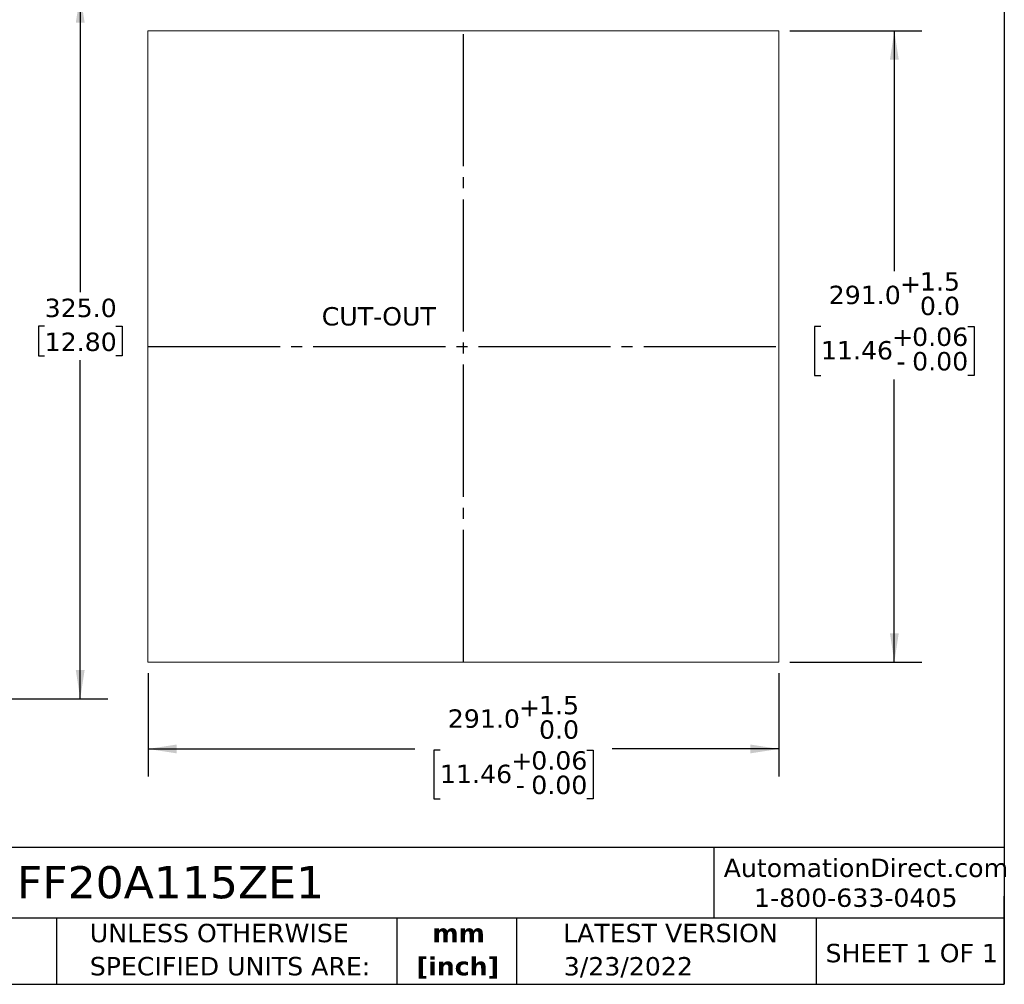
# Model space of a CAD drawing. Header units: millimetres. Extents: x 25 to 1092, y 25 to 838.
# Tile 7 of 17: x 638 to 1092, y 25 to 470. Entities that reach past the tile are written whole.
import ezdxf

# ---------------------------------------------------------------- set-up
doc = ezdxf.new("R2010")
doc.units = ezdxf.units.MM
doc.header["$LTSCALE"] = 4
doc.linetypes.add('SLD-Center', pattern=[19.05, 15.24, -1.27, 1.27, -1.27])
doc.linetypes.add('SLD-Solid', pattern=[0])
doc.layers.add('CENTER', color=40, linetype='SLD-Center')
doc.layers.add('DIMENSIONS', color=140, linetype='SLD-Solid', lineweight=25)
doc.layers.add('TEXT', color=140, linetype='SLD-Solid', lineweight=25)
doc.styles.add('SLDTEXTSTYLE0', font='VERDANA.TTF')
doc.styles.add('SLDTEXTSTYLE1', font='VERDANAB.TTF')
doc.dimstyles.new('SLDDIMSTYLE0', dxfattribs={"dimtxt": 8.632031, "dimasz": 13.208, "dimexe": 0, "dimexo": 0.0625, "dimgap": 2.158008, "dimtad": 0, "dimtih": 1, "dimtoh": 1, "dimrnd": 1e-09, "dimzin": 4, "dimdsep": 46, "dimtxsty": 'SLDTEXTSTYLE0', "dimsah": 1, "dimcen": 0.09, "dimadec": 0, "dimazin": 1, "dimtol": 1, "dimtp": 1.5, "dimtfac": 1, "dimtofl": 0, "dimtmove": 0, "dimatfit": 3, "dimfxl": 0, "dimfrac": 2, "dimtolj": 1, "dimtzin": 0, "dimarcsym": 0})
doc.dimstyles.new('SLDDIMSTYLE1', dxfattribs={"dimtxt": 8.632031, "dimasz": 13.208, "dimexe": 0, "dimexo": 0.0625, "dimgap": 2.158008, "dimtad": 0, "dimtih": 1, "dimtoh": 1, "dimrnd": 1e-09, "dimzin": 4, "dimdsep": 46, "dimtxsty": 'SLDTEXTSTYLE0', "dimsah": 1, "dimcen": 0.09, "dimadec": 0, "dimazin": 1, "dimtfac": 1, "dimtofl": 0, "dimtmove": 0, "dimatfit": 3, "dimfxl": 0, "dimfrac": 2, "dimtolj": 1, "dimtzin": 12, "dimarcsym": 0})

# ---------------------------------------------------------------- blocks, each defined once
blk = doc.blocks.new('_D')
at = {"layer": 'DIMENSIONS'}
for p, q in [((993.36, 465.02), (1054.18, 465.02)), ((1041.48, 465.02), (1041.48, 354.3)), ((1007.62, 328.79), (1004.72, 328.79)), ((1004.72, 328.79), (1004.72, 306.21)), ((1075.34, 328.79), (1078.24, 328.79)), ((1078.24, 328.79), (1078.24, 306.21)), ((1004.72, 306.21), (1007.62, 306.21)), ((1041.48, 174.02), (1041.48, 304.28)), ((1078.24, 306.21), (1075.34, 306.21)), ((993.36, 174.02), (1054.18, 174.02))]:
    blk.add_line(p, q, dxfattribs=at)
for points in [[(1041.48, 465.02), (1039.45, 451.81), (1043.51, 451.81)], [(1041.48, 174.02), (1043.51, 187.23), (1039.45, 187.23)]]:
    blk.add_solid(points, dxfattribs=at)
at = {"layer": 'DIMENSIONS', "attachment_point": 1, "style": 'SLDTEXTSTYLE0'}
for s, insert, char_height in [('+', (1044.04, 352.77), 8.47), ('1.5', (1053.28, 353.77), 8.467), ('291.0', (1011.21, 347.53), 8.467), ('0.0', (1053.28, 342.48), 8.467), ('+', (1040.45, 328.26), 8.47), ('0.06', (1049.69, 328.26), 8.467), ('11.46', (1007.62, 322.02), 8.467), ('0.00', (1049.69, 316.97), 8.467), ('-', (1042.51, 316.97), 8.47)]:
    blk.add_mtext(s, dxfattribs=dict(at, insert=insert, char_height=char_height))
blk = doc.blocks.new('_D_1')
at = {"layer": 'DIMENSIONS'}
for p, q in [((697.28, 168.94), (697.28, 121.23)), ((988.28, 168.94), (988.28, 121.23)), ((697.28, 133.93), (820.27, 133.93)), ((831.96, 133.43), (829.07, 133.43)), ((829.07, 133.43), (829.07, 110.86)), ((899.68, 133.43), (902.58, 133.43)), ((902.58, 133.43), (902.58, 110.86)), ((988.28, 133.93), (911.38, 133.93)), ((829.07, 110.86), (831.96, 110.86)), ((902.58, 110.86), (899.68, 110.86))]:
    blk.add_line(p, q, dxfattribs=at)
for points in [[(697.28, 133.93), (710.48, 131.9), (710.48, 135.97)], [(988.28, 133.93), (975.07, 135.97), (975.07, 131.9)]]:
    blk.add_solid(points, dxfattribs=at)
at = {"layer": 'DIMENSIONS', "attachment_point": 1, "style": 'SLDTEXTSTYLE0'}
for s, insert, char_height in [('+', (868.39, 157.41), 8.47), ('1.5', (877.62, 158.41), 8.467), ('291.0', (835.55, 152.17), 8.467), ('0.0', (877.62, 147.12), 8.467), ('0.06', (874.03, 132.9), 8.467), ('+', (864.8, 132.9), 8.47), ('11.46', (831.96, 126.66), 8.467), ('0.00', (874.03, 121.61), 8.467), ('-', (866.85, 121.61), 8.47)]:
    blk.add_mtext(s, dxfattribs=dict(at, insert=insert, char_height=char_height))
blk = doc.blocks.new('SW_NOTE_0_1')
at = {"layer": 'TEXT', "color": 0, "char_height": 8.467, "attachment_point": 2, "style": 'SLDTEXTSTYLE1'}
for s, insert in [('mm', (11.38, 10.75)), ('[inch]', (11.04, -4.54))]:
    blk.add_mtext(s, dxfattribs=dict(at, insert=insert))
blk = doc.blocks.new('SW_NOTE_0_2')
at = {"layer": 'TEXT', "color": 0, "char_height": 8.4667, "attachment_point": 1, "style": 'SLDTEXTSTYLE0'}
for s, insert in [('UNLESS OTHERWISE ', (0, 10.75)), ('SPECIFIED UNITS ARE:', (0, -4.54))]:
    blk.add_mtext(s, dxfattribs=dict(at, insert=insert))
blk = doc.blocks.new('_D_2')
at = {"layer": 'DIMENSIONS'}
for p, q in [((627.92, 482.07), (678.72, 482.07)), ((666.02, 482.07), (666.02, 344.53)), ((649.61, 328.88), (646.71, 328.88)), ((646.71, 328.88), (646.71, 315.16)), ((682.44, 328.88), (685.34, 328.88)), ((685.34, 328.88), (685.34, 315.16)), ((646.71, 315.16), (649.61, 315.16)), ((685.34, 315.16), (682.44, 315.16)), ((666.02, 157.07), (666.02, 313.23)), ((627.92, 157.07), (678.72, 157.07))]:
    blk.add_line(p, q, dxfattribs=at)
for points in [[(666.02, 482.07), (663.99, 468.87), (668.05, 468.87)], [(666.02, 157.07), (668.05, 170.28), (663.99, 170.28)]]:
    blk.add_solid(points, dxfattribs=at)
at = {"layer": 'DIMENSIONS', "char_height": 8.467, "attachment_point": 1, "style": 'SLDTEXTSTYLE0'}
for s, insert in [('325.0', (649.61, 341.57)), ('12.80', (649.61, 325.92))]:
    blk.add_mtext(s, dxfattribs=dict(at, insert=insert))

msp = doc.modelspace()

# ---------------------------------------------------------------- linework, layer by layer
at = {"color": 179, "linetype": 'SLD-Solid', "lineweight": 18}
for p, q in [((697.276, 465.018), (988.276, 465.018)), ((697.276, 465.018), (697.276, 174.018)), ((988.276, 465.018), (988.276, 174.018)), ((697.276, 174.018), (988.276, 174.018))]:
    msp.add_line(p, q, dxfattribs=at)
at = {"layer": 'CENTER'}
for p, q in [((842.776, 174.018), (842.776, 465.018)), ((697.276, 319.518), (988.276, 319.518))]:
    msp.add_line(p, q, dxfattribs=at)
at = {"layer": 'TEXT'}
for p, q in [((1092.2, 838.2), (1092.2, 25.4)), ((1092.2, 88.504), (25.4, 88.504)), ((958.302, 88.504), (958.302, 55.88)), ((1092.2, 25.4), (1092.2, 66.04)), ((1092.2, 55.88), (25.4, 55.88)), ((655.121, 55.88), (655.121, 25.4)), ((812.097, 55.88), (812.097, 25.4)), ((867.248, 55.88), (867.248, 25.4)), ((1005.395, 55.88), (1005.395, 25.4)), ((25.4, 25.4), (1092.2, 25.4))]:
    msp.add_line(p, q, dxfattribs=at)

# ---------------------------------------------------------------- block references
for name, p in [('SW_NOTE_0_2', (670.432, 42.542)), ('SW_NOTE_0_1', (829.144, 42.531))]:
    msp.add_blockref(name, p, dxfattribs=at)

# ---------------------------------------------------------------- texts
at = {"layer": 'TEXT', "style": 'SLDTEXTSTYLE0'}
for s, insert, char_height, attachment_point in [('CUT-OUT', (777.389, 337.679), 8.4667, 1), ('AutomationDirect.com', (962.78, 83.346), 8.46667, 1), ('FF20A115ZE1', (636.831, 79.9), 14.81667, 1), ('1-800-633-0405', (976.766, 69.588), 8.46667, 1), ('LATEST VERSION', (938.209, 53.296), 8.46667, 2), ('SHEET 1 OF 1', (1009.765, 44.045), 8.46667, 1), ('3/23/2022', (918.806, 37.95), 8.4667, 2)]:
    msp.add_mtext(s, dxfattribs=dict(at, insert=insert, char_height=char_height, attachment_point=attachment_point))

# ---------------------------------------------------------------- dimensions: what is measured, and where the dimension line sits
at = {"layer": 'DIMENSIONS'}
for base, p1, p2, dimstyle, picture, middle in [((666.021, 157.074), (622.837, 482.074), (622.837, 157.074), 'SLDDIMSTYLE1', '_D_2', (666.021, 328.883)), ((1041.478, 174.018), (988.276, 465.018), (988.276, 174.018), 'SLDDIMSTYLE0', '_D', (1041.478, 329.293))]:
    dim = msp.add_linear_dim(base=base, p1=p1, p2=p2, angle=90, dimstyle=dimstyle, dxfattribs=at)
    dim.commit()
    dim.dimension.update_dxf_attribs({"geometry": picture, "text_midpoint": middle, "dimtype": 160})
dim = msp.add_linear_dim(base=(988.276, 133.934), p1=(697.276, 174.018), p2=(988.276, 174.018), dimstyle='SLDDIMSTYLE0', dxfattribs=at)
dim.commit()
dim.dimension.update_dxf_attribs({"geometry": '_D_1', "text_midpoint": (865.823, 133.934), "dimtype": 160})

doc.saveas('drawing.dxf')
